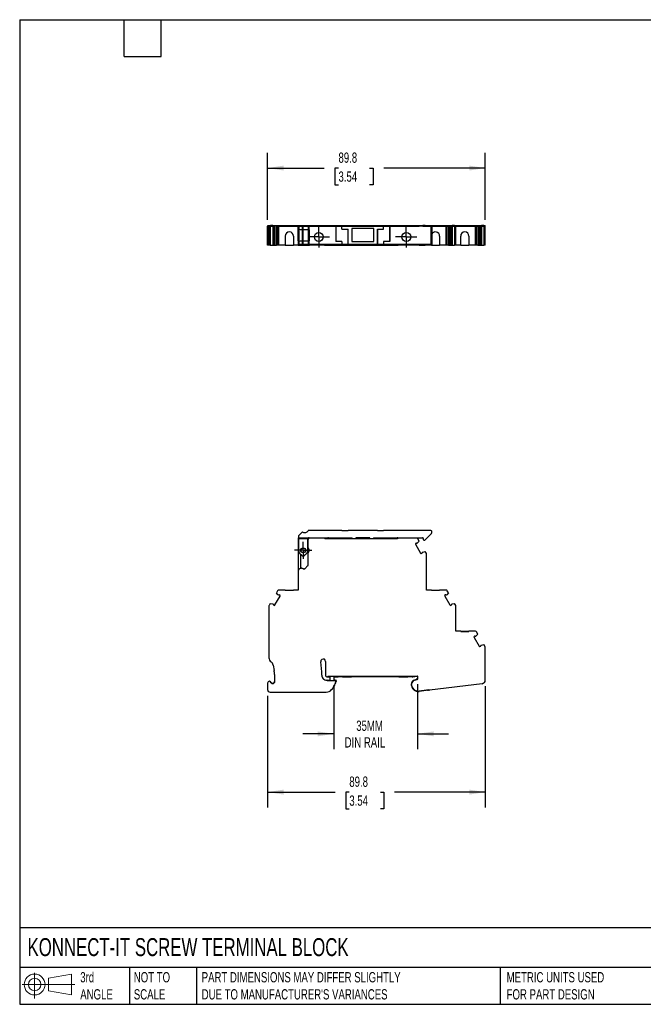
# Model space of a CAD drawing. Header units: millimetres. Extents: x 13 to 546, y 13 to 419.
# Tile 1 of 2: x 13 to 270, y 13 to 419. Entities that reach past the tile are written whole.
import ezdxf

# ---------------------------------------------------------------- set-up
doc = ezdxf.new("R2010")
doc.units = ezdxf.units.MM
doc.header["$LTSCALE"] = 2
doc.linetypes.add('SLD-Center', pattern=[19.05, 15.24, -1.27, 1.27, -1.27])
doc.linetypes.add('SLD-Solid', pattern=[0])
doc.layers.add('CENTER', color=40, linetype='SLD-Center')
doc.layers.add('SLD-DEFPOINTS', color=7, linetype='Continuous')
doc.layers.add('DIMENSIONS', color=140, linetype='SLD-Solid', lineweight=25)
doc.layers.add('TEXT', color=140, linetype='SLD-Solid', lineweight=25)
doc.styles.add('SLDTEXTSTYLE0', font='TXT', dxfattribs={"width": 0.7})
doc.dimstyles.new('SLDDIMSTYLE0', dxfattribs={"dimtxt": 4.316016, "dimasz": 6.604, "dimexe": 0, "dimexo": 0.0625, "dimgap": 1.079004, "dimtad": 0, "dimtih": 1, "dimtoh": 1, "dimdec": 1, "dimrnd": 1e-09, "dimzin": 12, "dimdsep": 46, "dimtxsty": 'SLDTEXTSTYLE0', "dimsah": 1, "dimcen": 0.09, "dimadec": 0, "dimazin": 3, "dimtfac": 1, "dimtdec": 1, "dimtofl": 0, "dimtmove": 0, "dimatfit": 3, "dimfxl": 0, "dimfrac": 2, "dimtolj": 1, "dimtzin": 12, "dimarcsym": 0})
doc.dimstyles.new('SLDDIMSTYLE1', dxfattribs={"dimtxt": 4.316016, "dimasz": 6.604, "dimexe": 0, "dimexo": 0.0625, "dimgap": 1.079004, "dimtad": 0, "dimtih": 1, "dimtoh": 1, "dimdec": 1, "dimrnd": 1e-09, "dimzin": 12, "dimdsep": 46, "dimtxsty": 'SLDTEXTSTYLE0', "dimsah": 1, "dimcen": 0.09, "dimadec": 0, "dimazin": 3, "dimtfac": 1, "dimtdec": 1, "dimtmove": 0, "dimatfit": 0, "dimfxl": 0, "dimfrac": 2, "dimtolj": 1, "dimtzin": 12, "dimarcsym": 0})

# ---------------------------------------------------------------- blocks, each defined once
blk = doc.blocks.new('Block11')
at = {"color": 7, "linetype": 'SLD-Solid', "lineweight": 18}
for p, q in [((5.18, 10.62), (5.18, 0)), ((10.96, 8.33), (20.35, 10.06)), ((10.96, 3.19), (10.96, 8.33)), ((20.35, 10.06), (20.35, 1.46)), ((0, 5.76), (21.75, 5.76)), ((10.96, 3.19), (20.35, 1.46))]:
    blk.add_line(p, q, dxfattribs=at)
for radius in [4.3, 2.57]:
    blk.add_circle((5.18, 5.76), radius, dxfattribs=at)
blk = doc.blocks.new('Block12')
at = {"layer": 'SLD-DEFPOINTS'}
blk.add_blockref('Block11', (0, 0), dxfattribs=at)
blk = doc.blocks.new('_D')
at = {"layer": 'DIMENSIONS'}
for p, q in [((204.88, 143.99), (204.88, 93.94)), ((115.04, 140.04), (115.04, 93.94)), ((115.04, 100.29), (142.91, 100.29)), ((148.76, 100.29), (147.31, 100.29)), ((147.31, 100.29), (147.31, 93.43)), ((161.58, 100.29), (163.03, 100.29)), ((163.03, 100.29), (163.03, 93.43)), ((204.88, 100.29), (167.43, 100.29)), ((147.31, 93.43), (148.76, 93.43)), ((163.03, 93.43), (161.58, 93.43))]:
    blk.add_line(p, q, dxfattribs=at)
for points in [[(115.04, 100.29), (121.64, 99.27), (121.64, 101.31)], [(204.88, 100.29), (198.28, 101.31), (198.28, 99.27)]]:
    blk.add_solid(points, dxfattribs=at)
at = {"layer": 'DIMENSIONS', "char_height": 4.233, "attachment_point": 1, "style": 'SLDTEXTSTYLE0'}
for s, insert in [('89.8', (148.76, 106.71)), ('3.54', (148.76, 98.89))]:
    blk.add_mtext(s, dxfattribs=dict(at, insert=insert))
blk = doc.blocks.new('_D_1')
at = {"layer": 'DIMENSIONS'}
for p, q in [((142.33, 144.39), (142.33, 117.99)), ((176.95, 144.77), (176.95, 117.99)), ((142.33, 124.34), (129.63, 124.34)), ((176.95, 124.34), (189.65, 124.34))]:
    blk.add_line(p, q, dxfattribs=at)
for points in [[(142.33, 124.34), (135.72, 125.35), (135.72, 123.32)], [(176.95, 124.34), (183.56, 123.32), (183.56, 125.35)]]:
    blk.add_solid(points, dxfattribs=at)
at = {"layer": 'DIMENSIONS', "char_height": 4.233, "attachment_point": 1, "style": 'SLDTEXTSTYLE0'}
for s, insert in [('35MM', (151.62, 129.79)), ('DIN RAIL', (146.84, 122.93))]:
    blk.add_mtext(s, dxfattribs=dict(at, insert=insert))
blk = doc.blocks.new('SW_CENTERMARKSYMBOL_0')
at = {"layer": 'CENTER', "color": 0}
for p, q in [((-2.54, 0), (-3.54, 0)), ((0, 0), (-2.54, 0)), ((0, 2.54), (0, 3.54)), ((0, 0), (0, 2.54)), ((0, 0), (0, -2.54)), ((0, 0), (2.54, 0)), ((2.54, 0), (3.54, 0)), ((0, -2.54), (0, -3.54))]:
    blk.add_line(p, q, dxfattribs=at)
blk = doc.blocks.new('_D_4')
at = {"layer": 'DIMENSIONS'}
for p, q in [((115.04, 336.48), (115.04, 364.21)), ((204.88, 336.48), (204.88, 364.21)), ((115.04, 357.86), (138.45, 357.86)), ((144.29, 357.86), (142.84, 357.86)), ((142.84, 357.86), (142.84, 351)), ((157.12, 357.86), (158.57, 357.86)), ((158.57, 357.86), (158.57, 351)), ((204.88, 357.86), (162.97, 357.86)), ((142.84, 351), (144.29, 351)), ((158.57, 351), (157.12, 351))]:
    blk.add_line(p, q, dxfattribs=at)
for points in [[(115.04, 357.86), (121.64, 356.84), (121.64, 358.87)], [(204.88, 357.86), (198.28, 358.87), (198.28, 356.84)]]:
    blk.add_solid(points, dxfattribs=at)
at = {"layer": 'DIMENSIONS', "char_height": 4.233, "attachment_point": 1, "style": 'SLDTEXTSTYLE0'}
for s, insert in [('89.8', (144.29, 364.28)), ('3.54', (144.29, 356.46))]:
    blk.add_mtext(s, dxfattribs=dict(at, insert=insert))
blk = doc.blocks.new('SW_CENTERMARKSYMBOL_1')
at = {"layer": 'CENTER', "color": 0}
for p, q in [((0, 2.54), (0, 4.39)), ((-2.54, 0), (-4.39, 0)), ((0, 0), (-2.54, 0)), ((0, 0), (0, 2.54)), ((0, 0), (0, -2.54)), ((0, 0), (2.54, 0)), ((2.54, 0), (4.39, 0)), ((0, -2.54), (0, -4.39))]:
    blk.add_line(p, q, dxfattribs=at)
blk = doc.blocks.new('SW_CENTERMARKSYMBOL_2')
at = {"layer": 'CENTER', "color": 0}
for p, q in [((0, 2.54), (0, 4.39)), ((-2.54, 0), (-4.39, 0)), ((0, 0), (-2.54, 0)), ((0, 0), (0, 2.54)), ((0, 0), (0, -2.54)), ((0, 0), (2.54, 0)), ((2.54, 0), (4.39, 0)), ((0, -2.54), (0, -4.39))]:
    blk.add_line(p, q, dxfattribs=at)

msp = doc.modelspace()

# ---------------------------------------------------------------- linework, layer by layer
for p, q in [((115.04, 326.09), (115.04, 333.94)), ((115.04, 333.94), (115.58, 333.94)), ((115.14, 333.94), (115.14, 334.09)), ((115.14, 334.09), (115.68, 334.09)), ((115.58, 326.09), (115.58, 333.94)), ((115.58, 333.94), (115.65, 333.94)), ((115.65, 326.09), (115.65, 333.94)), ((115.65, 333.94), (116.15, 333.94)), ((115.68, 333.94), (115.68, 334.09)), ((115.68, 334.09), (115.74, 334.09)), ((115.74, 333.94), (115.74, 334.09)), ((115.74, 334.09), (116.2, 334.09)), ((116.15, 333.94), (116.15, 326.09)), ((116.15, 333.94), (117.13, 333.94)), ((116.2, 333.94), (116.2, 334.09)), ((117.1, 334.09), (116.2, 334.09)), ((117.1, 333.94), (117.1, 334.09)), ((117.16, 334.09), (117.1, 334.09)), ((117.13, 333.94), (117.13, 326.09)), ((117.19, 333.94), (117.13, 333.94)), ((117.16, 333.94), (117.16, 334.09)), ((117.19, 334.09), (117.16, 334.09)), ((117.19, 333.94), (117.19, 334.09)), ((117.19, 334.09), (117.32, 334.09)), ((117.32, 326.09), (117.32, 334.09)), ((117.32, 334.09), (117.44, 334.09)), ((117.44, 326.09), (117.44, 334.09)), ((117.44, 334.09), (117.49, 334.09)), ((117.49, 326.09), (117.49, 334.09)), ((117.49, 334.09), (117.87, 334.09)), ((117.87, 326.09), (117.87, 334.09)), ((117.87, 334.09), (118.08, 334.09)), ((118.08, 334.09), (118.08, 326.09)), ((118.08, 334.09), (118.77, 334.09)), ((118.65, 333.94), (118.65, 326.09)), ((118.65, 333.94), (119.18, 333.94)), ((118.77, 333.94), (118.77, 334.09)), ((118.77, 334.09), (119.27, 334.09)), ((119.18, 326.09), (119.18, 333.94)), ((119.18, 333.94), (119.62, 333.94)), ((119.27, 333.94), (119.27, 334.09)), ((119.27, 334.09), (119.62, 334.09)), ((119.62, 333.94), (119.62, 334.09)), ((119.62, 334.09), (127.78, 334.09)), ((119.62, 326.09), (119.62, 333.94)), ((119.62, 333.94), (127.68, 333.94)), ((127.68, 332.34), (127.68, 333.94)), ((127.68, 333.94), (129.75, 333.94)), ((127.78, 333.94), (127.78, 334.09)), ((127.78, 334.09), (129.7, 334.09)), ((127.78, 333.89), (127.78, 332.69)), ((127.87, 333.89), (127.78, 333.89)), ((127.87, 333.89), (127.87, 332.66)), ((129.24, 333.89), (127.87, 333.89)), ((129.24, 333.89), (129.24, 332.39)), ((129.62, 333.89), (129.24, 333.89)), ((129.62, 333.89), (129.62, 332.39)), ((131.73, 333.89), (129.62, 333.89)), ((129.7, 333.94), (129.7, 334.09)), ((129.7, 334.09), (130.43, 334.09)), ((129.75, 333.94), (130.36, 333.94)), ((129.75, 333.89), (129.75, 333.94)), ((130.36, 333.94), (131.64, 333.94)), ((130.36, 333.89), (130.36, 333.94)), ((130.43, 333.94), (130.43, 334.09)), ((130.43, 334.09), (131.71, 334.09)), ((131.64, 333.94), (131.78, 333.94)), ((131.64, 333.89), (131.64, 333.94)), ((131.71, 333.94), (131.71, 334.09)), ((131.71, 334.09), (131.88, 334.09)), ((131.73, 333.89), (131.73, 332.39)), ((131.99, 333.89), (131.73, 333.89)), ((131.78, 333.89), (131.78, 333.94)), ((131.78, 333.94), (132.28, 333.94)), ((131.88, 333.94), (131.88, 334.09)), ((131.88, 334.09), (132.28, 334.09)), ((131.99, 333.89), (131.99, 332.39)), ((143.23, 333.89), (131.99, 333.89)), ((132.28, 333.94), (132.28, 334.09)), ((132.28, 334.09), (176.65, 334.09)), ((132.28, 333.94), (176.65, 333.94)), ((132.28, 333.89), (132.28, 333.94)), ((143.23, 333.89), (143.23, 327.49)), ((143.27, 333.89), (143.23, 333.89)), ((143.27, 327.49), (143.27, 333.89)), ((145.73, 333.89), (143.27, 333.89)), ((145.73, 332.69), (145.73, 333.89)), ((162.93, 333.89), (145.73, 333.89)), ((162.93, 332.69), (162.93, 333.89)), ((165.4, 333.89), (162.93, 333.89)), ((165.4, 333.89), (165.4, 327.49)), ((165.44, 333.89), (165.4, 333.89)), ((165.44, 333.89), (165.44, 327.49)), ((182.48, 333.89), (165.44, 333.89)), ((176.65, 333.94), (176.65, 334.09)), ((176.65, 334.09), (177, 334.09)), ((176.65, 333.94), (177.09, 333.94)), ((176.65, 333.89), (176.65, 333.94)), ((177, 333.94), (177, 334.09)), ((177, 334.09), (177.49, 334.09)), ((177.09, 333.94), (177.62, 333.94)), ((177.09, 333.89), (177.09, 333.94)), ((177.49, 333.94), (177.49, 334.09)), ((177.49, 334.09), (178.19, 334.09)), ((177.62, 333.94), (177.62, 333.89)), ((178.19, 334.09), (178.39, 334.09)), ((178.19, 334.09), (178.19, 333.89)), ((178.39, 333.89), (178.39, 334.09)), ((178.39, 334.09), (178.78, 334.09)), ((178.78, 334.09), (178.82, 334.09)), ((178.78, 333.89), (178.78, 334.09)), ((178.82, 334.09), (178.82, 333.89)), ((178.82, 334.09), (178.95, 334.09)), ((178.95, 334.09), (179.08, 334.09)), ((178.95, 333.89), (178.95, 334.09)), ((179.08, 333.94), (179.08, 334.09)), ((179.11, 334.09), (179.08, 334.09)), ((179.14, 333.94), (179.08, 333.94)), ((179.11, 333.94), (179.11, 334.09)), ((179.17, 334.09), (179.11, 334.09)), ((179.14, 333.94), (179.14, 333.89)), ((179.14, 333.94), (180.12, 333.94)), ((179.17, 333.94), (179.17, 334.09)), ((180.07, 334.09), (179.17, 334.09)), ((180.07, 333.94), (180.07, 334.09)), ((180.07, 334.09), (180.53, 334.09)), ((180.12, 333.94), (180.12, 333.89)), ((180.12, 333.94), (180.62, 333.94)), ((180.53, 333.94), (180.53, 334.09)), ((180.53, 334.09), (180.58, 334.09)), ((180.58, 333.94), (180.58, 334.09)), ((180.58, 334.09), (188.75, 334.09)), ((180.62, 333.94), (180.68, 333.94)), ((180.62, 333.89), (180.62, 333.94)), ((180.68, 333.89), (180.68, 333.94)), ((180.68, 333.94), (188.75, 333.94)), ((182.48, 333.89), (182.48, 326.29)), ((182.78, 333.89), (182.48, 333.89)), ((182.78, 333.89), (182.78, 326.29)), ((188.75, 333.94), (188.75, 334.09)), ((188.75, 334.09), (189.1, 334.09)), ((188.75, 326.09), (188.75, 333.94)), ((188.75, 333.94), (189.19, 333.94)), ((189.1, 333.94), (189.1, 334.09)), ((189.1, 334.09), (189.59, 334.09)), ((189.19, 326.09), (189.19, 333.94)), ((189.19, 333.94), (189.72, 333.94)), ((189.59, 333.94), (189.59, 334.09)), ((189.59, 334.09), (190.29, 334.09)), ((189.72, 333.94), (189.72, 326.09)), ((190.29, 334.09), (190.29, 326.09)), ((190.29, 334.09), (190.49, 334.09)), ((190.49, 326.09), (190.49, 334.09)), ((190.49, 334.09), (190.88, 334.09)), ((190.88, 326.09), (190.88, 334.09)), ((190.88, 334.09), (190.92, 334.09)), ((190.92, 334.09), (190.92, 326.09)), ((190.92, 334.09), (191.05, 334.09)), ((191.05, 326.09), (191.05, 334.09)), ((191.05, 334.09), (191.18, 334.09)), ((191.18, 333.94), (191.18, 334.09)), ((191.21, 334.09), (191.18, 334.09)), ((191.24, 333.94), (191.18, 333.94)), ((191.21, 333.94), (191.21, 334.09)), ((191.27, 334.09), (191.21, 334.09)), ((191.24, 333.94), (191.24, 326.09)), ((191.24, 333.94), (192.22, 333.94)), ((191.27, 333.94), (191.27, 334.09)), ((192.17, 334.09), (191.27, 334.09)), ((192.17, 333.94), (192.17, 334.09)), ((192.17, 334.09), (192.63, 334.09)), ((192.22, 333.94), (192.22, 326.09)), ((192.22, 333.94), (192.72, 333.94)), ((192.63, 333.94), (192.63, 334.09)), ((192.63, 334.09), (192.68, 334.09)), ((192.68, 333.94), (192.68, 334.09)), ((192.68, 334.09), (200.85, 334.09)), ((192.72, 326.09), (192.72, 333.94)), ((192.72, 333.94), (192.78, 333.94)), ((192.78, 326.09), (192.78, 333.94)), ((192.78, 333.94), (200.85, 333.94)), ((200.85, 333.94), (200.85, 334.09)), ((200.85, 334.09), (201.2, 334.09)), ((200.85, 326.09), (200.85, 333.94)), ((200.85, 333.94), (201.29, 333.94)), ((201.2, 333.94), (201.2, 334.09)), ((201.2, 334.09), (201.69, 334.09)), ((201.29, 326.09), (201.29, 333.94)), ((201.29, 333.94), (201.82, 333.94)), ((201.69, 333.94), (201.69, 334.09)), ((201.69, 334.09), (202.39, 334.09)), ((201.82, 333.94), (201.82, 326.09)), ((202.39, 334.09), (202.39, 326.09)), ((202.39, 334.09), (202.59, 334.09)), ((202.59, 326.09), (202.59, 334.09)), ((202.59, 334.09), (202.98, 334.09)), ((202.98, 326.09), (202.98, 334.09)), ((202.98, 334.09), (203.02, 334.09)), ((203.02, 334.09), (203.02, 326.09)), ((203.02, 334.09), (203.15, 334.09)), ((203.15, 326.09), (203.15, 334.09)), ((203.15, 334.09), (203.28, 334.09)), ((203.28, 333.94), (203.28, 334.09)), ((203.31, 334.09), (203.28, 334.09)), ((203.34, 333.94), (203.28, 333.94)), ((203.31, 333.94), (203.31, 334.09)), ((203.37, 334.09), (203.31, 334.09)), ((203.34, 333.94), (203.34, 326.09)), ((203.34, 333.94), (204.32, 333.94)), ((203.37, 333.94), (203.37, 334.09)), ((204.27, 334.09), (203.37, 334.09)), ((204.27, 333.94), (204.27, 334.09)), ((204.27, 334.09), (204.73, 334.09)), ((204.32, 333.94), (204.32, 326.09)), ((204.32, 333.94), (204.82, 333.94)), ((204.73, 333.94), (204.73, 334.09)), ((204.73, 334.09), (204.78, 334.09)), ((204.78, 333.94), (204.78, 334.09)), ((204.82, 326.09), (204.82, 333.94)), ((204.82, 333.94), (204.88, 333.94)), ((204.88, 326.09), (204.88, 333.94)), ((122.34, 329.79), (122.34, 326.09)), ((125.74, 329.79), (125.74, 326.09)), ((127.68, 327.84), (127.68, 332.34)), ((127.68, 332.34), (127.88, 332.34)), ((128.61, 332.39), (127.87, 332.66)), ((127.88, 332.65), (127.88, 327.53)), ((127.94, 332.63), (127.94, 327.55)), ((129.24, 332.39), (128.61, 332.39)), ((129.62, 332.39), (129.24, 332.39)), ((129.31, 332.39), (129.31, 327.79)), ((129.56, 332.39), (129.56, 327.79)), ((131.73, 332.39), (129.62, 332.39)), ((131.99, 332.39), (131.73, 332.39)), ((131.82, 332.39), (131.82, 327.79)), ((132.28, 332.39), (131.99, 332.39)), ((131.99, 332.39), (131.99, 327.79)), ((132.28, 327.79), (132.28, 332.39)), ((145.73, 332.69), (148.24, 332.69)), ((148.2, 332.69), (148.2, 326.29)), ((148.24, 326.29), (148.24, 332.69)), ((158.83, 332.89), (149.83, 332.89)), ((149.83, 332.89), (149.83, 327.59)), ((158.83, 327.59), (158.83, 332.89)), ((160.43, 332.69), (162.93, 332.69)), ((160.43, 326.29), (160.43, 332.69)), ((160.47, 326.29), (160.47, 332.69)), ((186.03, 329.79), (186.03, 326.09)), ((194.73, 326.09), (194.73, 329.79)), ((198.13, 329.79), (198.13, 326.09)), ((115.58, 326.09), (115.04, 326.09)), ((115.65, 326.09), (115.58, 326.09)), ((116.15, 326.09), (115.65, 326.09)), ((116.15, 326.09), (117.13, 326.09)), ((117.13, 326.09), (117.19, 326.09)), ((117.19, 326.09), (117.32, 326.09)), ((117.32, 326.09), (117.44, 326.09)), ((117.44, 326.09), (117.49, 326.09)), ((117.49, 326.09), (117.87, 326.09)), ((117.87, 326.09), (118.08, 326.09)), ((118.08, 326.09), (118.65, 326.09)), ((119.18, 326.09), (118.65, 326.09)), ((119.62, 326.09), (119.18, 326.09)), ((122.34, 326.09), (119.62, 326.09)), ((122.34, 326.09), (125.74, 326.09)), ((127.68, 326.09), (125.74, 326.09)), ((127.88, 327.84), (127.68, 327.84)), ((127.68, 327.84), (127.68, 326.09)), ((127.68, 326.09), (129.75, 326.09)), ((127.78, 327.49), (127.78, 326.29)), ((127.87, 326.29), (127.78, 326.29)), ((127.87, 327.52), (128.61, 327.79)), ((127.87, 327.52), (127.87, 326.29)), ((129.24, 326.29), (127.87, 326.29)), ((128.61, 327.79), (129.24, 327.79)), ((129.24, 327.79), (129.24, 326.29)), ((129.24, 327.79), (129.62, 327.79)), ((129.62, 326.29), (129.24, 326.29)), ((129.62, 327.79), (129.62, 326.29)), ((129.62, 327.79), (131.73, 327.79)), ((131.73, 326.29), (129.62, 326.29)), ((129.75, 326.29), (129.75, 326.09)), ((129.75, 326.09), (129.95, 326.09)), ((129.95, 326.29), (129.95, 326.09)), ((129.95, 326.09), (130.22, 326.09)), ((130.22, 326.09), (130.22, 326.29)), ((130.22, 326.09), (130.43, 326.09)), ((130.43, 326.09), (130.43, 326.29)), ((130.43, 326.09), (131.71, 326.09)), ((131.71, 326.09), (131.71, 326.29)), ((131.71, 326.09), (131.78, 326.09)), ((131.73, 327.79), (131.73, 326.29)), ((131.73, 327.79), (131.99, 327.79)), ((131.99, 326.29), (131.73, 326.29)), ((131.78, 326.29), (131.78, 326.09)), ((131.78, 326.09), (132.28, 326.09)), ((131.99, 327.79), (131.99, 326.29)), ((131.99, 327.79), (132.28, 327.79)), ((145.73, 326.29), (131.99, 326.29)), ((132.28, 326.29), (132.28, 326.09)), ((138.58, 326.09), (132.28, 326.09)), ((138.58, 326.29), (138.58, 326.09)), ((138.58, 326.09), (138.61, 326.09)), ((138.61, 326.09), (138.61, 326.29)), ((138.61, 326.09), (168.71, 326.09)), ((145.73, 327.49), (143.23, 327.49)), ((145.73, 327.49), (145.73, 326.29)), ((148.2, 326.29), (145.73, 326.29)), ((148.24, 326.29), (148.2, 326.29)), ((160.43, 326.29), (148.24, 326.29)), ((149.83, 327.59), (158.83, 327.59)), ((160.47, 326.29), (160.43, 326.29)), ((162.93, 326.29), (160.47, 326.29)), ((162.93, 327.49), (162.93, 326.29)), ((165.44, 327.49), (162.93, 327.49)), ((182.48, 326.29), (162.93, 326.29)), ((168.71, 326.29), (168.71, 326.09)), ((168.71, 326.09), (168.93, 326.09)), ((168.93, 326.29), (168.93, 326.09)), ((176.65, 326.09), (168.93, 326.09)), ((176.65, 326.09), (176.65, 326.29)), ((177.09, 326.09), (176.65, 326.09)), ((177.09, 326.09), (177.09, 326.29)), ((177.62, 326.09), (177.09, 326.09)), ((177.62, 326.29), (177.62, 326.09)), ((177.62, 326.09), (178.19, 326.09)), ((178.19, 326.29), (178.19, 326.09)), ((178.19, 326.09), (178.39, 326.09)), ((178.39, 326.09), (178.39, 326.29)), ((178.39, 326.09), (178.78, 326.09)), ((178.78, 326.09), (178.78, 326.29)), ((178.78, 326.09), (178.82, 326.09)), ((178.82, 326.29), (178.82, 326.09)), ((178.82, 326.09), (178.95, 326.09)), ((178.95, 326.09), (178.95, 326.29)), ((178.95, 326.09), (179.08, 326.09)), ((179.08, 326.09), (179.14, 326.09)), ((179.14, 326.29), (179.14, 326.09)), ((179.14, 326.09), (180.12, 326.09)), ((180.12, 326.29), (180.12, 326.09)), ((180.62, 326.09), (180.12, 326.09)), ((180.62, 326.09), (180.62, 326.29)), ((180.68, 326.09), (180.62, 326.09)), ((180.68, 326.09), (180.68, 326.29)), ((182.63, 326.09), (180.68, 326.09)), ((182.78, 326.29), (182.48, 326.29)), ((182.63, 326.09), (182.63, 326.29)), ((182.63, 326.09), (186.03, 326.09)), ((188.75, 326.09), (186.03, 326.09)), ((189.19, 326.09), (188.75, 326.09)), ((189.72, 326.09), (189.19, 326.09)), ((189.72, 326.09), (190.29, 326.09)), ((190.29, 326.09), (190.49, 326.09)), ((190.49, 326.09), (190.88, 326.09)), ((190.88, 326.09), (190.92, 326.09)), ((190.92, 326.09), (191.05, 326.09)), ((191.05, 326.09), (191.18, 326.09)), ((191.18, 326.09), (191.24, 326.09)), ((191.24, 326.09), (192.22, 326.09)), ((192.72, 326.09), (192.22, 326.09)), ((192.78, 326.09), (192.72, 326.09)), ((194.73, 326.09), (192.78, 326.09)), ((194.73, 326.09), (198.13, 326.09)), ((200.85, 326.09), (198.13, 326.09)), ((201.29, 326.09), (200.85, 326.09)), ((201.82, 326.09), (201.29, 326.09)), ((201.82, 326.09), (202.39, 326.09)), ((202.39, 326.09), (202.59, 326.09)), ((202.59, 326.09), (202.98, 326.09)), ((202.98, 326.09), (203.02, 326.09)), ((203.02, 326.09), (203.15, 326.09)), ((203.15, 326.09), (203.28, 326.09)), ((203.28, 326.09), (203.34, 326.09)), ((203.34, 326.09), (204.32, 326.09)), ((204.82, 326.09), (204.32, 326.09)), ((204.88, 326.09), (204.82, 326.09)), ((129.24, 207.58), (127.87, 206.21)), ((145.73, 208.28), (131.99, 208.28)), ((145.73, 208.18), (145.73, 208.28)), ((145.73, 208.28), (148.24, 208.28)), ((148.2, 208.18), (145.73, 208.18)), ((148.24, 208.28), (148.2, 208.18)), ((160.43, 208.28), (148.24, 208.28)), ((160.47, 208.18), (160.43, 208.28)), ((160.43, 208.28), (162.93, 208.28)), ((162.93, 208.18), (160.47, 208.18)), ((162.93, 208.28), (162.93, 208.18)), ((182.48, 208.28), (162.93, 208.28)), ((182.78, 207.23), (182.78, 207.98)), ((127.68, 204.58), (127.68, 191.65)), ((127.78, 206), (127.78, 205.28)), ((127.78, 205.28), (132.18, 205.28)), ((127.78, 204.78), (127.78, 205.28)), ((131.68, 204.78), (127.78, 204.78)), ((127.78, 204.78), (127.78, 200.08)), ((131.68, 200.08), (131.68, 204.78)), ((131.78, 201.1), (131.78, 204.58)), ((132.28, 205.08), (131.79, 205.08)), ((132.18, 205.28), (149.93, 205.28)), ((138.58, 205.08), (132.28, 205.08)), ((138.58, 205.08), (138.61, 204.98)), ((138.58, 205.08), (140.22, 205.08)), ((138.61, 204.98), (168.71, 204.98)), ((141.43, 204.98), (141.43, 205.28)), ((149.93, 204.98), (149.93, 205.28)), ((157.23, 205.28), (151.43, 205.28)), ((151.43, 205.28), (151.43, 204.98)), ((157.23, 204.98), (157.23, 205.28)), ((158.73, 205.28), (178.98, 205.28)), ((158.73, 205.28), (158.73, 204.98)), ((167.23, 205.28), (167.23, 204.98)), ((168.45, 205.08), (168.93, 205.08)), ((176.65, 205.08), (168.93, 205.08)), ((177.62, 203.9), (176.96, 203.15)), ((177.62, 203.9), (177.09, 204.83)), ((179.28, 204.98), (179.28, 204.58)), ((179.58, 204.28), (179.83, 204.28)), ((180.05, 204.36), (182.7, 207.01)), ((131.78, 200.88), (131.78, 201.1)), ((131.78, 199.05), (131.78, 199.28)), ((176.4, 203.06), (176.02, 202.84)), ((176.09, 202.56), (178.19, 198.92)), ((176.91, 203.12), (176.78, 203.04)), ((176.96, 203.15), (176.91, 203.12)), ((178.95, 199.28), (179.08, 199.35)), ((179.08, 199.35), (179.14, 199.38)), ((179.14, 199.38), (180.12, 199.57)), ((180.62, 198.71), (180.12, 199.57)), ((128.68, 198.43), (128.68, 192.97)), ((131.78, 193.86), (131.78, 199.05)), ((178.39, 198.72), (178.78, 198.94)), ((180.68, 183.68), (180.68, 198.46)), ((127.68, 191.65), (127.68, 183.68)), ((130.43, 192.49), (131.71, 193.77)), ((119.18, 183.43), (118.65, 182.5)), ((122.34, 183.68), (119.62, 183.68)), ((122.34, 183.58), (122.34, 183.68)), ((122.34, 183.68), (125.74, 183.68)), ((122.34, 183.58), (125.74, 183.58)), ((127.68, 183.68), (125.74, 183.68)), ((125.74, 183.58), (125.74, 183.68)), ((182.63, 183.68), (180.68, 183.68)), ((182.63, 183.58), (182.63, 183.68)), ((182.63, 183.68), (186.03, 183.68)), ((182.63, 183.58), (186.03, 183.58)), ((188.75, 183.68), (186.03, 183.68)), ((186.03, 183.58), (186.03, 183.68)), ((189.72, 182.5), (189.19, 183.43)), ((118.08, 177.52), (120.18, 181.16)), ((119.31, 181.75), (118.65, 182.5)), ((119.36, 181.72), (119.31, 181.75)), ((119.49, 181.64), (119.36, 181.72)), ((120.25, 181.44), (119.87, 181.66)), ((188.5, 181.66), (188.12, 181.44)), ((188.19, 181.16), (190.29, 177.52)), ((189.01, 181.72), (188.88, 181.64)), ((189.06, 181.75), (189.01, 181.72)), ((189.72, 182.5), (189.06, 181.75)), ((115.58, 177.06), (115.58, 155.73)), ((116.15, 178.17), (115.65, 177.31)), ((116.15, 178.17), (117.13, 177.98)), ((117.13, 177.98), (117.19, 177.95)), ((117.19, 177.95), (117.32, 177.88)), ((117.49, 177.54), (117.87, 177.32)), ((190.49, 177.32), (190.88, 177.54)), ((191.05, 177.88), (191.18, 177.95)), ((191.18, 177.95), (191.24, 177.98)), ((191.24, 177.98), (192.22, 178.17)), ((192.72, 177.31), (192.22, 178.17)), ((192.78, 166.68), (192.78, 177.06)), ((194.73, 166.68), (192.78, 166.68)), ((194.73, 166.58), (194.73, 166.68)), ((194.73, 166.68), (198.13, 166.68)), ((200.85, 166.68), (198.13, 166.68)), ((198.13, 166.58), (198.13, 166.68)), ((194.73, 166.58), (198.13, 166.58)), ((200.6, 164.66), (200.22, 164.44)), ((200.29, 164.16), (202.39, 160.52)), ((201.11, 164.72), (200.98, 164.64)), ((201.16, 164.75), (201.11, 164.72)), ((201.82, 165.5), (201.16, 164.75)), ((201.82, 165.5), (201.29, 166.43)), ((202.59, 160.32), (202.98, 160.54)), ((203.15, 160.88), (203.28, 160.95)), ((203.28, 160.95), (203.34, 160.98)), ((203.34, 160.98), (204.32, 161.17)), ((204.82, 160.31), (204.32, 161.17)), ((204.88, 146.53), (204.88, 160.06)), ((117.36, 152.72), (117.74, 150.51)), ((139, 154.2), (139, 148.34)), ((117.88, 148.85), (117.88, 145.55)), ((139.47, 146.51), (139.42, 146.51)), ((139.47, 146.51), (140.79, 146.51)), ((139.5, 147.84), (139.6, 147.84)), ((139.6, 147.84), (140.92, 147.84)), ((139.69, 146.41), (143.15, 146.41)), ((174.88, 147.94), (139.87, 147.94)), ((142.37, 147.08), (142.45, 147.23)), ((142.52, 147.48), (142.52, 147.94)), ((142.52, 147.84), (144.12, 147.84)), ((142.71, 146.63), (142.63, 146.63)), ((142.73, 146.51), (143.15, 146.51)), ((145.97, 147.84), (144.13, 147.84)), ((146, 147.84), (149.7, 147.84)), ((149.7, 147.94), (149.7, 147.84)), ((169.2, 147.84), (149.7, 147.84)), ((169.2, 147.84), (169.2, 147.94)), ((169.2, 147.84), (172.91, 147.84)), ((174.77, 147.84), (172.94, 147.84)), ((174.79, 147.84), (174.88, 147.84)), ((176.71, 148.2), (175.01, 147.95)), ((175.02, 147.85), (176.72, 148.1)), ((176.31, 146.72), (175.65, 146.54)), ((175.68, 146.44), (176.83, 146.75)), ((176.82, 147.07), (176.06, 146.55)), ((176.95, 148.13), (176.95, 147.31)), ((177.05, 147.04), (177.05, 147.91)), ((115.04, 145.28), (115.04, 142.58)), ((117.38, 145.14), (117.38, 145.24)), ((142.39, 144.01), (142.51, 144.01)), ((143.25, 146.29), (143.21, 145.94)), ((143.35, 146.28), (143.31, 145.92)), ((174.35, 144.85), (174.35, 144.55)), ((174.45, 144.55), (174.45, 144.85)), ((181.62, 142.46), (177.54, 141.96)), ((181.39, 142.33), (177.55, 141.86)), ((181.93, 142.39), (181.39, 142.33)), ((203.57, 145.04), (181.93, 142.39)), ((116.04, 141.58), (139.24, 141.58))]:
    msp.add_line(p, q)
for centre, radius in [((136.18, 329.44), 1.85), ((172.28, 329.44), 1.85), ((129.73, 200.08), 1), ((129.73, 200.08), 0.95)]:
    msp.add_circle(centre, radius)
for centre, radius, start, end in [((124.04, 329.79), 1.7, 0, 180), ((184.33, 329.79), 1.7, 0, 155.6569), ((196.43, 329.79), 1.7, 0, 180), ((129.45, 207.37), 0.3, 56.8851, 135), ((130.43, 208.88), 1.5, 236.8851, 330), ((131.99, 207.98), 0.3, 90, 150), ((182.48, 207.98), 0.3, 0, 90), ((128.18, 204.58), 0.5, 143.1301, 180), ((128.08, 206), 0.3, 135, 180), ((131.48, 203.78), 0.3, 0, 48.1897), ((132.28, 204.58), 0.5, 90, 180), ((139.93, 204.98), 0.3, 360, 90), ((168.73, 204.98), 0.3, 90, 180), ((168.93, 204.78), 0.3, 90, 138.1897), ((176.65, 204.58), 0.5, 30, 90), ((178.98, 204.98), 0.3, 0, 90), ((179.58, 204.58), 0.3, 180, 270), ((179.83, 204.58), 0.3, 270, 315), ((182.48, 207.23), 0.3, 315, 0), ((129.73, 200.08), 1.95, 180, 245.3433), ((129.73, 200.08), 1.95, 294.6567, 0), ((131.48, 199.28), 0.3, 0, 64.9365), ((131.48, 200.88), 0.3, 311.8103, 0), ((132.18, 201.1), 0.4, 180, 232.0201), ((132.18, 199.05), 0.4, 127.9799, 180), ((131.38, 200.08), 0.9, 307.9799, 52.0201), ((176.52, 202.81), 0.5, 176.5607, 210), ((176.45, 202.97), 0.1, 56.2299, 120), ((176.65, 203.27), 0.259, 236.2299, 300.0007), ((179.08, 199.05), 0.259, 120.0008, 183.7697), ((128.8, 198.03), 0.3, 20.1728, 65.3433), ((129.73, 198.38), 0.7, 200.1728, 339.8272), ((130.67, 198.03), 0.3, 114.6567, 159.8272), ((178.62, 199.17), 0.5, 210, 243.4388), ((178.73, 199.03), 0.1, 300, 3.7701), ((180.18, 198.46), 0.5, 360, 30), ((129.03, 191.28), 1.4, 59.3752, 164.6411), ((128.98, 192.97), 0.3, 180, 271.6854), ((130, 192.91), 0.5, 239.3752, 263.5212), ((129.79, 191.07), 1.35, 71.4746, 83.5212), ((130, 192.91), 0.6, 291.5291, 315), ((131.28, 194.19), 0.6, 315, 326.4427), ((119.62, 183.18), 0.5, 90, 150), ((188.75, 183.18), 0.5, 30, 90), ((119.62, 181.87), 0.259, 239.9993, 303.7701), ((119.82, 181.57), 0.1, 60, 123.7701), ((119.75, 181.41), 0.5, 330, 3.4393), ((188.62, 181.41), 0.5, 176.5607, 210), ((188.55, 181.57), 0.1, 56.2299, 120), ((188.75, 181.87), 0.259, 236.2299, 300.0007), ((116.08, 177.06), 0.5, 150, 180), ((117.19, 177.65), 0.259, 356.2303, 59.9992), ((117.54, 177.63), 0.1, 176.2299, 240), ((117.65, 177.77), 0.5, 296.5612, 330), ((190.72, 177.77), 0.5, 210, 243.4388), ((190.83, 177.63), 0.1, 300, 3.7701), ((191.18, 177.65), 0.259, 120.0008, 183.7697), ((192.28, 177.06), 0.5, 0, 30), ((200.85, 166.18), 0.5, 30, 90), ((200.72, 164.41), 0.5, 176.5607, 210), ((200.65, 164.57), 0.1, 56.2299, 120), ((200.85, 164.87), 0.259, 236.2299, 300.0007), ((202.82, 160.77), 0.5, 210, 243.4388), ((202.93, 160.63), 0.1, 300, 3.7701), ((203.28, 160.65), 0.259, 120.0008, 183.7697), ((204.38, 160.06), 0.5, 0, 30), ((117.58, 155.73), 2, 180, 236.7567), ((138, 154.2), 1, 0, 189.1218), ((115.39, 152.39), 2, 9.5825, 56.7566), ((107.88, 148.85), 10, 360, 9.5825), ((105.42, 148.97), 32, 359.2248, 9.1218), ((139.42, 148.51), 2, 179.2248, 270), ((139.5, 148.34), 0.5, 180, 269.9999), ((139.47, 146.21), 0.3, 41.8103, 89.9994), ((139.6, 148.24), 0.4, 270, 311.4098), ((133.92, 147.84), 7, 348.1897, 0.8142), ((142.63, 146.93), 0.3, 150, 269.9999), ((142.02, 147.48), 0.5, 330, 0), ((138.8, 145.79), 4, 8.8654, 12.1897), ((143.15, 146.31), 0.2, 353.6008, 89.9996), ((143.15, 146.31), 0.1, 353.6008, 89.9992), ((144.13, 148.24), 0.4, 228.4913, 270), ((145.97, 148.84), 1, 270, 295.902), ((149.7, 148.24), 0.4, 228.5907, 270), ((169.2, 148.24), 0.4, 270, 311.4096), ((172.94, 148.84), 1, 244.098, 270), ((176.11, 144.85), 1.75, 105, 180), ((176.11, 144.85), 1.65, 105, 180), ((174.77, 148.24), 0.4, 270, 314.8755), ((174.88, 148.84), 0.9, 270.0001, 278.5249), ((174.88, 148.84), 1, 270.0001, 278.5249), ((176.75, 147.91), 0.3, 0.0001, 98.525), ((176.75, 147.91), 0.2, 0.0002, 98.525), ((176.65, 147.31), 0.3, 304.5301, 0), ((176.75, 147.04), 0.3, 285, 0), ((203.38, 146.53), 1.5, 276.9635, 0), ((115.79, 145.28), 0.75, 5.0455, 179.9999), ((116.04, 142.58), 1, 180, 270), ((117.13, 145.95), 0.75, 206.7832, 289.4712), ((117.13, 145.95), 0.85, 225.8571, 289.4712), ((139.24, 144.58), 3, 270, 318.1567), ((135.21, 148.18), 8.41, 318.1567, 330.2051), ((135.21, 148.18), 8.31, 329.8095, 344.3044), ((135.21, 148.18), 8.41, 330.2051, 344.36), ((176.11, 144.55), 1.75, 180, 187.9487), ((177.2, 144.7), 2.86, 187.9487, 247.9843), ((176.11, 144.55), 1.65, 180, 187.9488), ((177.2, 144.7), 2.76, 187.9488, 276.9635), ((181.33, 142.82), 0.5, 240.0936, 276.9635), ((181.87, 142.89), 0.5, 240.0936, 276.9635), ((176.32, 142.51), 0.5, 247.9843, 288.3547), ((177.2, 144.7), 2.86, 247.9843, 276.9635)]:
    msp.add_arc(centre, radius, start, end)
for points in [[(127.87, 332.66), (127.82, 332.68), (127.78, 332.69), (127.78, 332.69)], [(127.78, 327.49), (127.78, 327.49), (127.82, 327.5), (127.87, 327.52)]]:
    msp.add_open_spline(points, degree=3)
for points, knots in [([(132.18, 205.28), (132.13, 205.28), (132.06, 205.26), (131.94, 205.22), (131.88, 205.18), (131.78, 205.08), (131.74, 205.02), (131.7, 204.9), (131.68, 204.83), (131.68, 204.78)], [0, 0, 0, 0, 0.25, 0.25, 0.5, 0.5, 0.75, 0.75, 1, 1, 1, 1]), ([(117.38, 145.24), (117.4, 145.25), (117.43, 145.27), (117.49, 145.3), (117.55, 145.33), (117.62, 145.38), (117.69, 145.45), (117.78, 145.58), (117.84, 145.7), (117.87, 145.83), (117.87, 145.9), (117.88, 145.95)], [0, 0, 0, 0, 0.057842, 0.118829, 0.18318, 0.250911, 0.366082, 0.501028, 0.749841, 0.825205, 1, 1, 1, 1]), ([(117.41, 145.15), (117.5, 145.18), (117.68, 145.29), (117.81, 145.44), (117.87, 145.53), (117.88, 145.55)], [0, 0, 0, 0, 0.25, 0.5, 0.565235, 0.565235, 0.565235, 0.565235])]:
    msp.add_open_spline(points, degree=3, knots=knots)
at = {"layer": 'TEXT'}
for p, q in [((12.7, 419.1), (546.1, 419.1)), ((12.7, 419.1), (12.7, 12.7)), ((55.88, 403.86), (55.88, 419.1)), ((71.12, 403.86), (71.12, 419.1)), ((55.88, 403.86), (71.12, 403.86)), ((546.1, 44.25), (12.7, 44.25)), ((546.1, 27.94), (12.7, 27.94)), ((58.09, 27.94), (58.09, 12.7)), ((85.67, 27.94), (85.67, 12.7)), ((210.97, 27.94), (210.97, 12.7)), ((12.7, 12.7), (546.1, 12.7))]:
    msp.add_line(p, q, dxfattribs=at)

# ---------------------------------------------------------------- block references
at = {"layer": 'CENTER'}
for name, p in [('SW_CENTERMARKSYMBOL_2', (136.18, 329.44)), ('SW_CENTERMARKSYMBOL_1', (172.28, 329.44)), ('SW_CENTERMARKSYMBOL_0', (129.73, 200.08))]:
    msp.add_blockref(name, p, dxfattribs=at)
at = {"layer": 'SLD-DEFPOINTS'}
msp.add_blockref('Block12', (13.68, 15.11), dxfattribs=at)

# ---------------------------------------------------------------- texts
at = {"layer": 'TEXT', "attachment_point": 1, "style": 'SLDTEXTSTYLE0'}
for s, insert, char_height in [('KONNECT-IT SCREW TERMINAL BLOCK', (15.93, 40.01), 7.4083), ('3rd^JANGLE', (37.7, 25.99), 4.233), ('NOT TO^JSCALE', (59.81, 25.99), 4.2333), ("PART DIMENSIONS MAY DIFFER SLIGHTLY ^JDUE TO MANUFACTURER'S VARIANCES", (87.83, 25.99), 4.2333), ('METRIC UNITS USED ^JFOR PART DESIGN', (213.71, 25.99), 4.2333)]:
    msp.add_mtext(s, dxfattribs=dict(at, insert=insert, char_height=char_height))

# ---------------------------------------------------------------- dimensions: what is measured, and where the dimension line sits
at = {"layer": 'DIMENSIONS'}
for base, p1, p2, picture, middle in [((204.88, 357.86), (115.04, 333.94), (204.88, 333.94), '_D_4', (150.71, 357.86)), ((204.88, 100.29), (115.04, 142.58), (204.88, 146.53), '_D', (155.17, 100.29))]:
    dim = msp.add_linear_dim(base=base, p1=p1, p2=p2, dimstyle='SLDDIMSTYLE0', dxfattribs=at)
    dim.commit()
    dim.dimension.update_dxf_attribs({"geometry": picture, "text_midpoint": middle, "dimtype": 160})
dim = msp.add_linear_dim(base=(176.95, 124.34), p1=(142.33, 146.93), p2=(176.95, 147.31), angle=0, text='35MM\\PDIN RAIL', dimstyle='SLDDIMSTYLE1', dxfattribs=at)
dim.commit()
dim.dimension.update_dxf_attribs({"geometry": '_D_1', "text_midpoint": (159.97, 124.34), "dimtype": 160})

doc.saveas('drawing.dxf')
